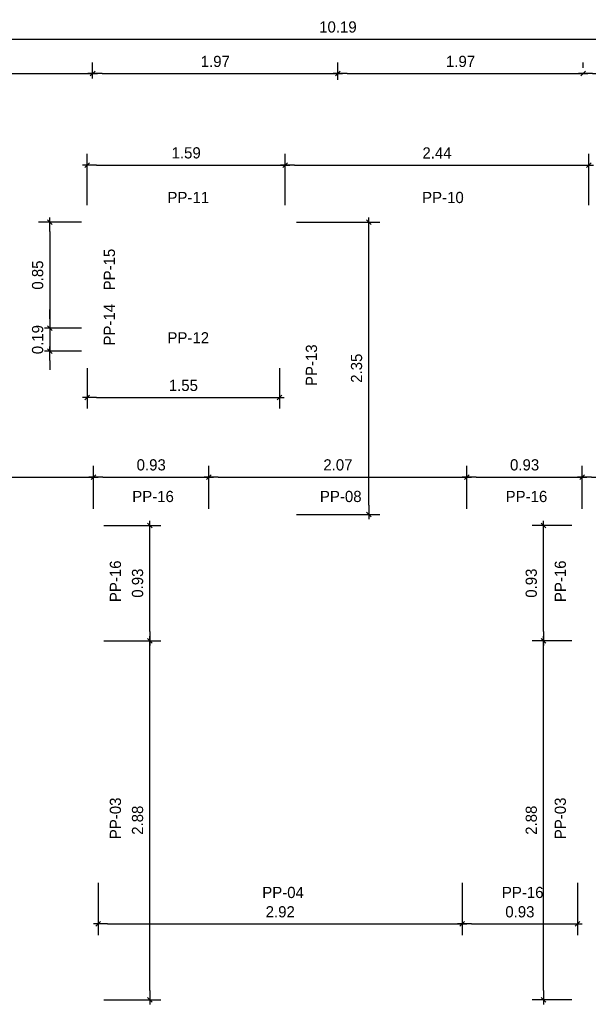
# Model space of a CAD drawing. Header units: millimetres. Extents: x 19443 to 19711, y 4351 to 4752.
# Tile 4 of 256: x 19446.62 to 19451.18, y 4515.85 to 4523.76. Entities that reach past the tile are written whole.
import ezdxf

# ---------------------------------------------------------------- set-up
doc = ezdxf.new("R2010")
doc.units = ezdxf.units.MM
doc.layers.add('0 @ 0.5', color=7, linetype='Continuous')
doc.layers.add('TEXTO @ 0.5', color=2, linetype='Continuous')
doc.styles.add('century gothic', font='GOTHIC.TTF')
doc.dimstyles.new('ANOTATIVE 100 SMCONSTRUCCIONES', dxfattribs={"dimscale": 0, "dimtxt": 0.18, "dimasz": 0.15, "dimexe": 0.18, "dimexo": 0.09, "dimgap": 0.1, "dimtad": 1, "dimzin": 0, "dimdsep": 46, "dimtxsty": 'century gothic', "dimblk1": 'FLECHA1', "dimblk2": 'FLECHA1', "dimsah": 1, "dimcen": 0.18, "dimdle": 0.075, "dimclrd": 1, "dimclre": 1, "dimclrt": 2, "dimaunit": 1, "dimadec": 0, "dimazin": 0, "dimtfac": 0.75, "dimtix": 1, "dimtmove": 2, "dimatfit": 3, "dimfxl": 0.09, "dimtvp": 1.5, "dimtfill": 1, "dimtolj": 1, "dimtzin": 0, "dimarcsym": 0})

# ---------------------------------------------------------------- blocks, each defined once
blk = doc.blocks.new('FLECHA1')
at = {"color": 1}
blk.add_line((-1, 0), (0.5, 0), dxfattribs=at)
at = {"color": 4}
blk.add_line((-0.25, -0.25), (0.25, 0.25), dxfattribs=at)
blk = doc.blocks.new('*D18')
at = {"color": 1, "lineweight": -2, "transparency": 16777216}
for p, q in [((19445.6411, 4523.285), (19445.6411, 4523.4145)), ((19447.2042, 4523.285), (19447.2042, 4523.4145)), ((19445.7161, 4523.3245), (19447.1292, 4523.3245))]:
    blk.add_line(p, q, dxfattribs=at)
at = {"layer": 'Defpoints', "color": 0, "transparency": 16777216}
for p in [(19447.2042, 4523.3245), (19445.6411, 4523.24), (19447.2042, 4523.24)]:
    blk.add_point(p, dxfattribs=at)
at = {"color": 1, "lineweight": -2, "transparency": 16777216, "xscale": 0.075, "yscale": 0.075, "zscale": 0.075, "rotation": 180}
blk.add_blockref('FLECHA1', (19445.6411, 4523.3245), dxfattribs=at)
at = {"color": 1, "lineweight": -2, "transparency": 16777216, "xscale": 0.075, "yscale": 0.075, "zscale": 0.075}
blk.add_blockref('FLECHA1', (19447.2042, 4523.3245), dxfattribs=at)
at = {"color": 2, "transparency": 16777216, "insert": (19446.4227, 4523.4218), "char_height": 0.09, "attachment_point": 5, "style": 'century gothic', "bg_fill": 3, "box_fill_scale": 1.1, "bg_fill_color": 256, "bg_fill_true_color": 13158600, "bg_fill_transparency": 0}
blk.add_mtext('\\A1;1.56', dxfattribs=at)
blk = doc.blocks.new('*D19')
at = {"color": 1, "lineweight": -2, "transparency": 16777216}
for p, q in [((19447.2042, 4523.285), (19447.2042, 4523.4145)), ((19449.173, 4523.2747), (19449.173, 4523.4145)), ((19447.2792, 4523.3245), (19449.098, 4523.3245))]:
    blk.add_line(p, q, dxfattribs=at)
at = {"layer": 'Defpoints', "color": 0, "transparency": 16777216}
for p in [(19449.173, 4523.3245), (19447.2042, 4523.24), (19449.173, 4523.2297)]:
    blk.add_point(p, dxfattribs=at)
at = {"color": 1, "lineweight": -2, "transparency": 16777216, "xscale": 0.075, "yscale": 0.075, "zscale": 0.075, "rotation": 180}
blk.add_blockref('FLECHA1', (19447.2042, 4523.3245), dxfattribs=at)
at = {"color": 1, "lineweight": -2, "transparency": 16777216, "xscale": 0.075, "yscale": 0.075, "zscale": 0.075}
blk.add_blockref('FLECHA1', (19449.173, 4523.3245), dxfattribs=at)
at = {"color": 2, "transparency": 16777216, "insert": (19448.1886, 4523.4218), "char_height": 0.09, "attachment_point": 5, "style": 'century gothic', "bg_fill": 3, "box_fill_scale": 1.1, "bg_fill_color": 256, "bg_fill_true_color": 13158600, "bg_fill_transparency": 0}
blk.add_mtext('\\A1;1.97', dxfattribs=at)
blk = doc.blocks.new('*D20')
at = {"color": 1, "lineweight": -2, "transparency": 16777216}
for p, q in [((19449.173, 4523.2747), (19449.173, 4523.4145)), ((19451.1417, 4523.3695), (19451.1417, 4523.4145)), ((19449.248, 4523.3245), (19451.0667, 4523.3245))]:
    blk.add_line(p, q, dxfattribs=at)
at = {"layer": 'Defpoints', "color": 0, "transparency": 16777216}
for p in [(19451.1417, 4523.3245), (19451.1417, 4523.3245), (19449.173, 4523.2297)]:
    blk.add_point(p, dxfattribs=at)
at = {"color": 1, "lineweight": -2, "transparency": 16777216, "xscale": 0.075, "yscale": 0.075, "zscale": 0.075, "rotation": 180}
blk.add_blockref('FLECHA1', (19449.173, 4523.3245), dxfattribs=at)
at = {"color": 1, "lineweight": -2, "transparency": 16777216, "xscale": 0.075, "yscale": 0.075, "zscale": 0.075}
blk.add_blockref('FLECHA1', (19451.1417, 4523.3245), dxfattribs=at)
at = {"color": 2, "transparency": 16777216, "insert": (19450.1573, 4523.4218), "char_height": 0.09, "attachment_point": 5, "style": 'century gothic', "bg_fill": 3, "box_fill_scale": 1.1, "bg_fill_color": 256, "bg_fill_true_color": 13158600, "bg_fill_transparency": 0}
blk.add_mtext('\\A1;1.97', dxfattribs=at)
blk = doc.blocks.new('*D21')
at = {"color": 1, "lineweight": -2, "transparency": 16777216}
for p, q in [((19451.1417, 4523.3695), (19451.1417, 4523.4145)), ((19452.7048, 4523.2572), (19452.7048, 4523.4145)), ((19451.2167, 4523.3245), (19452.6298, 4523.3245))]:
    blk.add_line(p, q, dxfattribs=at)
at = {"layer": 'Defpoints', "color": 0, "transparency": 16777216}
for p in [(19451.1417, 4523.3245), (19452.7048, 4523.3245), (19452.7048, 4523.2122)]:
    blk.add_point(p, dxfattribs=at)
at = {"color": 1, "lineweight": -2, "transparency": 16777216, "xscale": 0.075, "yscale": 0.075, "zscale": 0.075, "rotation": 180}
blk.add_blockref('FLECHA1', (19451.1417, 4523.3245), dxfattribs=at)
at = {"color": 1, "lineweight": -2, "transparency": 16777216, "xscale": 0.075, "yscale": 0.075, "zscale": 0.075}
blk.add_blockref('FLECHA1', (19452.7048, 4523.3245), dxfattribs=at)
at = {"color": 2, "transparency": 16777216, "insert": (19451.9233, 4523.4218), "char_height": 0.09, "attachment_point": 5, "style": 'century gothic', "bg_fill": 3, "box_fill_scale": 1.1, "bg_fill_color": 256, "bg_fill_true_color": 13158600, "bg_fill_transparency": 0}
blk.add_mtext('\\A1;1.56', dxfattribs=at)
blk = doc.blocks.new('*D23')
at = {"color": 1, "lineweight": -2, "transparency": 16777216}
for p, q in [((19444.078, 4523.285), (19444.078, 4523.6913)), ((19454.2679, 4523.2247), (19454.2679, 4523.6913)), ((19444.153, 4523.6013), (19454.1929, 4523.6013))]:
    blk.add_line(p, q, dxfattribs=at)
at = {"layer": 'Defpoints', "color": 0, "transparency": 16777216}
for p in [(19454.2679, 4523.6013), (19444.078, 4523.24), (19454.2679, 4523.1797)]:
    blk.add_point(p, dxfattribs=at)
at = {"color": 1, "lineweight": -2, "transparency": 16777216, "xscale": 0.075, "yscale": 0.075, "zscale": 0.075, "rotation": 180}
blk.add_blockref('FLECHA1', (19444.078, 4523.6013), dxfattribs=at)
at = {"color": 1, "lineweight": -2, "transparency": 16777216, "xscale": 0.075, "yscale": 0.075, "zscale": 0.075}
blk.add_blockref('FLECHA1', (19454.2679, 4523.6013), dxfattribs=at)
at = {"color": 2, "transparency": 16777216, "insert": (19449.173, 4523.6985), "char_height": 0.09, "attachment_point": 5, "style": 'century gothic', "bg_fill": 3, "box_fill_scale": 1.1, "bg_fill_color": 256, "bg_fill_true_color": 13158600, "bg_fill_transparency": 0}
blk.add_mtext('\\A1;10.19', dxfattribs=at)
blk = doc.blocks.new('*D51')
at = {"color": 1, "lineweight": -2, "transparency": 16777216}
for p, q in [((19447.2492, 4516.8225), (19447.2492, 4516.401)), ((19450.1707, 4516.8225), (19450.1707, 4516.401)), ((19447.3242, 4516.491), (19450.0957, 4516.491))]:
    blk.add_line(p, q, dxfattribs=at)
at = {"layer": 'Defpoints', "color": 0, "transparency": 16777216}
for p in [(19447.2492, 4516.8675), (19450.1707, 4516.8675), (19450.1707, 4516.491)]:
    blk.add_point(p, dxfattribs=at)
at = {"color": 1, "lineweight": -2, "transparency": 16777216, "xscale": 0.075, "yscale": 0.075, "zscale": 0.075, "rotation": 180}
blk.add_blockref('FLECHA1', (19447.2492, 4516.491), dxfattribs=at)
at = {"color": 1, "lineweight": -2, "transparency": 16777216, "xscale": 0.075, "yscale": 0.075, "zscale": 0.075}
blk.add_blockref('FLECHA1', (19450.1707, 4516.491), dxfattribs=at)
at = {"color": 2, "transparency": 16777216, "insert": (19448.71, 4516.5883), "char_height": 0.09, "attachment_point": 5, "style": 'century gothic', "bg_fill": 3, "box_fill_scale": 1.1, "bg_fill_color": 256, "bg_fill_true_color": 13158600, "bg_fill_transparency": 0}
blk.add_mtext('\\A1;2.92', dxfattribs=at)
blk = doc.blocks.new('*D52')
at = {"color": 1, "lineweight": -2, "transparency": 16777216}
for p, q in [((19447.2942, 4518.7665), (19447.7521, 4518.7665)), ((19447.6621, 4515.9575), (19447.6621, 4518.6915)), ((19447.2942, 4515.8825), (19447.7521, 4515.8825))]:
    blk.add_line(p, q, dxfattribs=at)
at = {"layer": 'Defpoints', "color": 0, "transparency": 16777216}
for p in [(19447.2492, 4518.7665), (19447.6621, 4518.7665), (19447.2492, 4515.8825)]:
    blk.add_point(p, dxfattribs=at)
at = {"color": 1, "lineweight": -2, "transparency": 16777216, "xscale": 0.075, "yscale": 0.075, "zscale": 0.075}
for p, rotation in [((19447.6621, 4518.7665), 90), ((19447.6621, 4515.8825), 270)]:
    blk.add_blockref('FLECHA1', p, dxfattribs=dict(at, rotation=rotation))
at = {"color": 2, "transparency": 16777216, "insert": (19447.5649, 4517.3245), "char_height": 0.09, "attachment_point": 5, "rotation": 90, "style": 'century gothic', "bg_fill": 3, "box_fill_scale": 1.1, "bg_fill_color": 256, "bg_fill_true_color": 13158600, "bg_fill_transparency": 0}
blk.add_mtext('\\A1;2.88', dxfattribs=at)
blk = doc.blocks.new('*D53')
at = {"color": 1, "lineweight": -2, "transparency": 16777216}
for p, q in [((19451.0517, 4518.7665), (19450.7328, 4518.7665)), ((19450.8228, 4515.9575), (19450.8228, 4518.6915)), ((19451.0517, 4515.8825), (19450.7328, 4515.8825))]:
    blk.add_line(p, q, dxfattribs=at)
at = {"layer": 'Defpoints', "color": 0, "transparency": 16777216}
for p in [(19450.8228, 4518.7665), (19451.0967, 4518.7665), (19451.0967, 4515.8825)]:
    blk.add_point(p, dxfattribs=at)
at = {"color": 1, "lineweight": -2, "transparency": 16777216, "xscale": 0.075, "yscale": 0.075, "zscale": 0.075}
for p, rotation in [((19450.8228, 4518.7665), 90), ((19450.8228, 4515.8825), 270)]:
    blk.add_blockref('FLECHA1', p, dxfattribs=dict(at, rotation=rotation))
at = {"color": 2, "transparency": 16777216, "insert": (19450.7255, 4517.3245), "char_height": 0.09, "attachment_point": 5, "rotation": 90, "style": 'century gothic', "bg_fill": 3, "box_fill_scale": 1.1, "bg_fill_color": 256, "bg_fill_true_color": 13158600, "bg_fill_transparency": 0}
blk.add_mtext('\\A1;2.88', dxfattribs=at)
blk = doc.blocks.new('*D54')
at = {"color": 1, "lineweight": -2, "transparency": 16777216}
for p, q in [((19444.033, 4519.8275), (19444.033, 4520.1724)), ((19447.2112, 4519.8275), (19447.2112, 4520.1724)), ((19444.108, 4520.0824), (19447.1362, 4520.0824))]:
    blk.add_line(p, q, dxfattribs=at)
at = {"layer": 'Defpoints', "color": 0, "transparency": 16777216}
for p in [(19447.2112, 4520.0824), (19444.033, 4519.7825), (19447.2112, 4519.7825)]:
    blk.add_point(p, dxfattribs=at)
at = {"color": 1, "lineweight": -2, "transparency": 16777216, "xscale": 0.075, "yscale": 0.075, "zscale": 0.075, "rotation": 180}
blk.add_blockref('FLECHA1', (19444.033, 4520.0824), dxfattribs=at)
at = {"color": 1, "lineweight": -2, "transparency": 16777216, "xscale": 0.075, "yscale": 0.075, "zscale": 0.075}
blk.add_blockref('FLECHA1', (19447.2112, 4520.0824), dxfattribs=at)
at = {"color": 2, "transparency": 16777216, "insert": (19445.6221, 4520.1797), "char_height": 0.09, "attachment_point": 5, "style": 'century gothic', "bg_fill": 3, "box_fill_scale": 1.1, "bg_fill_color": 256, "bg_fill_true_color": 13158600, "bg_fill_transparency": 0}
blk.add_mtext('\\A1;3.18', dxfattribs=at)
blk = doc.blocks.new('*D55')
at = {"color": 1, "lineweight": -2, "transparency": 16777216}
for p, q in [((19451.1347, 4519.8275), (19451.1347, 4520.1724)), ((19454.3129, 4519.8275), (19454.3129, 4520.1724)), ((19451.2097, 4520.0824), (19454.2379, 4520.0824))]:
    blk.add_line(p, q, dxfattribs=at)
at = {"layer": 'Defpoints', "color": 0, "transparency": 16777216}
for p in [(19454.3129, 4520.0824), (19451.1347, 4519.7825), (19454.3129, 4519.7825)]:
    blk.add_point(p, dxfattribs=at)
at = {"color": 1, "lineweight": -2, "transparency": 16777216, "xscale": 0.075, "yscale": 0.075, "zscale": 0.075, "rotation": 180}
blk.add_blockref('FLECHA1', (19451.1347, 4520.0824), dxfattribs=at)
at = {"color": 1, "lineweight": -2, "transparency": 16777216, "xscale": 0.075, "yscale": 0.075, "zscale": 0.075}
blk.add_blockref('FLECHA1', (19454.3129, 4520.0824), dxfattribs=at)
at = {"color": 2, "transparency": 16777216, "insert": (19452.7238, 4520.1797), "char_height": 0.09, "attachment_point": 5, "style": 'century gothic', "bg_fill": 3, "box_fill_scale": 1.1, "bg_fill_color": 256, "bg_fill_true_color": 13158600, "bg_fill_transparency": 0}
blk.add_mtext('\\A1;3.18', dxfattribs=at)
blk = doc.blocks.new('*D58')
at = {"color": 1, "lineweight": -2, "transparency": 16777216}
for p, q in [((19447.1592, 4522.2659), (19447.1592, 4522.6798)), ((19448.7502, 4522.2659), (19448.7502, 4522.6798)), ((19447.2342, 4522.5898), (19448.6752, 4522.5898))]:
    blk.add_line(p, q, dxfattribs=at)
at = {"layer": 'Defpoints', "color": 0, "transparency": 16777216}
for p in [(19448.7502, 4522.5898), (19447.1592, 4522.2209), (19448.7502, 4522.2209)]:
    blk.add_point(p, dxfattribs=at)
at = {"color": 1, "lineweight": -2, "transparency": 16777216, "xscale": 0.075, "yscale": 0.075, "zscale": 0.075, "rotation": 180}
blk.add_blockref('FLECHA1', (19447.1592, 4522.5898), dxfattribs=at)
at = {"color": 1, "lineweight": -2, "transparency": 16777216, "xscale": 0.075, "yscale": 0.075, "zscale": 0.075}
blk.add_blockref('FLECHA1', (19448.7502, 4522.5898), dxfattribs=at)
at = {"color": 2, "transparency": 16777216, "insert": (19447.9547, 4522.687), "char_height": 0.09, "attachment_point": 5, "style": 'century gothic', "bg_fill": 3, "box_fill_scale": 1.1, "bg_fill_color": 256, "bg_fill_true_color": 13158600, "bg_fill_transparency": 0}
blk.add_mtext('\\A1;1.59', dxfattribs=at)
blk = doc.blocks.new('*D59')
at = {"color": 1, "lineweight": -2, "transparency": 16777216}
for p, q in [((19448.7502, 4522.2659), (19448.7502, 4522.6798)), ((19451.1867, 4522.2659), (19451.1867, 4522.6798)), ((19448.8252, 4522.5898), (19451.1117, 4522.5898))]:
    blk.add_line(p, q, dxfattribs=at)
at = {"layer": 'Defpoints', "color": 0, "transparency": 16777216}
for p in [(19451.1867, 4522.5898), (19448.7502, 4522.2209), (19451.1867, 4522.2209)]:
    blk.add_point(p, dxfattribs=at)
at = {"color": 1, "lineweight": -2, "transparency": 16777216, "xscale": 0.075, "yscale": 0.075, "zscale": 0.075, "rotation": 180}
blk.add_blockref('FLECHA1', (19448.7502, 4522.5898), dxfattribs=at)
at = {"color": 1, "lineweight": -2, "transparency": 16777216, "xscale": 0.075, "yscale": 0.075, "zscale": 0.075}
blk.add_blockref('FLECHA1', (19451.1867, 4522.5898), dxfattribs=at)
at = {"color": 2, "transparency": 16777216, "insert": (19449.9685, 4522.6868), "char_height": 0.09, "attachment_point": 5, "style": 'century gothic', "bg_fill": 3, "box_fill_scale": 1.1, "bg_fill_color": 256, "bg_fill_true_color": 13158600, "bg_fill_transparency": 0}
blk.add_mtext('\\A1;2.44', dxfattribs=at)
blk = doc.blocks.new('*D60')
at = {"color": 1, "lineweight": -2, "transparency": 16777216}
for p, q in [((19448.1372, 4519.8275), (19448.1372, 4520.1724)), ((19450.2087, 4519.8275), (19450.2087, 4520.1724)), ((19448.2122, 4520.0824), (19450.1337, 4520.0824))]:
    blk.add_line(p, q, dxfattribs=at)
at = {"layer": 'Defpoints', "color": 0, "transparency": 16777216}
for p in [(19450.2087, 4520.0824), (19448.1372, 4519.7825), (19450.2087, 4519.7825)]:
    blk.add_point(p, dxfattribs=at)
at = {"color": 1, "lineweight": -2, "transparency": 16777216, "xscale": 0.075, "yscale": 0.075, "zscale": 0.075, "rotation": 180}
blk.add_blockref('FLECHA1', (19448.1372, 4520.0824), dxfattribs=at)
at = {"color": 1, "lineweight": -2, "transparency": 16777216, "xscale": 0.075, "yscale": 0.075, "zscale": 0.075}
blk.add_blockref('FLECHA1', (19450.2087, 4520.0824), dxfattribs=at)
at = {"color": 2, "transparency": 16777216, "insert": (19449.173, 4520.1797), "char_height": 0.09, "attachment_point": 5, "style": 'century gothic', "bg_fill": 3, "box_fill_scale": 1.1, "bg_fill_color": 256, "bg_fill_true_color": 13158600, "bg_fill_transparency": 0}
blk.add_mtext('\\A1;2.07', dxfattribs=at)
blk = doc.blocks.new('*D61')
at = {"color": 1, "lineweight": -2, "transparency": 16777216}
for p, q in [((19447.2112, 4519.8275), (19447.2112, 4520.1724)), ((19448.1372, 4519.8275), (19448.1372, 4520.1724)), ((19447.2862, 4520.0824), (19448.0622, 4520.0824))]:
    blk.add_line(p, q, dxfattribs=at)
at = {"layer": 'Defpoints', "color": 0, "transparency": 16777216}
for p in [(19448.1372, 4520.0824), (19447.2112, 4519.7825), (19448.1372, 4519.7825)]:
    blk.add_point(p, dxfattribs=at)
at = {"color": 1, "lineweight": -2, "transparency": 16777216, "xscale": 0.075, "yscale": 0.075, "zscale": 0.075, "rotation": 180}
blk.add_blockref('FLECHA1', (19447.2112, 4520.0824), dxfattribs=at)
at = {"color": 1, "lineweight": -2, "transparency": 16777216, "xscale": 0.075, "yscale": 0.075, "zscale": 0.075}
blk.add_blockref('FLECHA1', (19448.1372, 4520.0824), dxfattribs=at)
at = {"color": 2, "transparency": 16777216, "insert": (19447.6742, 4520.1797), "char_height": 0.09, "attachment_point": 5, "style": 'century gothic', "bg_fill": 3, "box_fill_scale": 1.1, "bg_fill_color": 256, "bg_fill_true_color": 13158600, "bg_fill_transparency": 0}
blk.add_mtext('\\A1;0.93', dxfattribs=at)
blk = doc.blocks.new('*D62')
at = {"color": 1, "lineweight": -2, "transparency": 16777216}
for p, q in [((19450.2087, 4519.8275), (19450.2087, 4520.1724)), ((19451.1347, 4519.8275), (19451.1347, 4520.1724)), ((19450.2837, 4520.0824), (19451.0597, 4520.0824))]:
    blk.add_line(p, q, dxfattribs=at)
at = {"layer": 'Defpoints', "color": 0, "transparency": 16777216}
for p in [(19451.1347, 4520.0824), (19450.2087, 4519.7825), (19451.1347, 4519.7825)]:
    blk.add_point(p, dxfattribs=at)
at = {"color": 1, "lineweight": -2, "transparency": 16777216, "xscale": 0.075, "yscale": 0.075, "zscale": 0.075, "rotation": 180}
blk.add_blockref('FLECHA1', (19450.2087, 4520.0824), dxfattribs=at)
at = {"color": 1, "lineweight": -2, "transparency": 16777216, "xscale": 0.075, "yscale": 0.075, "zscale": 0.075}
blk.add_blockref('FLECHA1', (19451.1347, 4520.0824), dxfattribs=at)
at = {"color": 2, "transparency": 16777216, "insert": (19450.6717, 4520.1797), "char_height": 0.09, "attachment_point": 5, "style": 'century gothic', "bg_fill": 3, "box_fill_scale": 1.1, "bg_fill_color": 256, "bg_fill_true_color": 13158600, "bg_fill_transparency": 0}
blk.add_mtext('\\A1;0.93', dxfattribs=at)
blk = doc.blocks.new('*D63')
at = {"color": 1, "lineweight": -2, "transparency": 16777216}
for p, q in [((19447.2942, 4519.6925), (19447.7521, 4519.6925)), ((19447.6621, 4518.8415), (19447.6621, 4519.6175)), ((19447.2942, 4518.7665), (19447.7521, 4518.7665))]:
    blk.add_line(p, q, dxfattribs=at)
at = {"layer": 'Defpoints', "color": 0, "transparency": 16777216}
for p in [(19447.2492, 4519.6925), (19447.6621, 4519.6925), (19447.2492, 4518.7665)]:
    blk.add_point(p, dxfattribs=at)
at = {"color": 1, "lineweight": -2, "transparency": 16777216, "xscale": 0.075, "yscale": 0.075, "zscale": 0.075}
for p, rotation in [((19447.6621, 4519.6925), 90), ((19447.6621, 4518.7665), 270)]:
    blk.add_blockref('FLECHA1', p, dxfattribs=dict(at, rotation=rotation))
at = {"color": 2, "transparency": 16777216, "insert": (19447.5649, 4519.2295), "char_height": 0.09, "attachment_point": 5, "rotation": 90, "style": 'century gothic', "bg_fill": 3, "box_fill_scale": 1.1, "bg_fill_color": 256, "bg_fill_true_color": 13158600, "bg_fill_transparency": 0}
blk.add_mtext('\\A1;0.93', dxfattribs=at)
blk = doc.blocks.new('*D64')
at = {"color": 1, "lineweight": -2, "transparency": 16777216}
for p, q in [((19451.0517, 4519.6925), (19450.7328, 4519.6925)), ((19450.8228, 4518.8415), (19450.8228, 4519.6175)), ((19451.0517, 4518.7665), (19450.7328, 4518.7665))]:
    blk.add_line(p, q, dxfattribs=at)
at = {"layer": 'Defpoints', "color": 0, "transparency": 16777216}
for p in [(19450.8228, 4519.6925), (19451.0967, 4519.6925), (19451.0967, 4518.7665)]:
    blk.add_point(p, dxfattribs=at)
at = {"color": 1, "lineweight": -2, "transparency": 16777216, "xscale": 0.075, "yscale": 0.075, "zscale": 0.075}
for p, rotation in [((19450.8228, 4519.6925), 90), ((19450.8228, 4518.7665), 270)]:
    blk.add_blockref('FLECHA1', p, dxfattribs=dict(at, rotation=rotation))
at = {"color": 2, "transparency": 16777216, "insert": (19450.7255, 4519.2295), "char_height": 0.09, "attachment_point": 5, "rotation": 90, "style": 'century gothic', "bg_fill": 3, "box_fill_scale": 1.1, "bg_fill_color": 256, "bg_fill_true_color": 13158600, "bg_fill_transparency": 0}
blk.add_mtext('\\A1;0.93', dxfattribs=at)
blk = doc.blocks.new('*D65')
at = {"color": 1, "lineweight": -2, "transparency": 16777216}
for p, q in [((19450.1707, 4516.8225), (19450.1707, 4516.401)), ((19451.0967, 4516.8225), (19451.0967, 4516.401)), ((19450.2457, 4516.491), (19451.0217, 4516.491))]:
    blk.add_line(p, q, dxfattribs=at)
at = {"layer": 'Defpoints', "color": 0, "transparency": 16777216}
for p in [(19450.1707, 4516.8675), (19451.0967, 4516.8675), (19451.0967, 4516.491)]:
    blk.add_point(p, dxfattribs=at)
at = {"color": 1, "lineweight": -2, "transparency": 16777216, "xscale": 0.075, "yscale": 0.075, "zscale": 0.075, "rotation": 180}
blk.add_blockref('FLECHA1', (19450.1707, 4516.491), dxfattribs=at)
at = {"color": 1, "lineweight": -2, "transparency": 16777216, "xscale": 0.075, "yscale": 0.075, "zscale": 0.075}
blk.add_blockref('FLECHA1', (19451.0967, 4516.491), dxfattribs=at)
at = {"color": 2, "transparency": 16777216, "insert": (19450.6337, 4516.5883), "char_height": 0.09, "attachment_point": 5, "style": 'century gothic', "bg_fill": 3, "box_fill_scale": 1.1, "bg_fill_color": 256, "bg_fill_true_color": 13158600, "bg_fill_transparency": 0}
blk.add_mtext('\\A1;0.93', dxfattribs=at)
blk = doc.blocks.new('*D66')
at = {"color": 1, "lineweight": -2, "transparency": 16777216}
for p, q in [((19447.1142, 4522.1309), (19446.7699, 4522.1309)), ((19446.8599, 4522.0559), (19446.8599, 4521.3549)), ((19447.1142, 4521.2799), (19446.7699, 4521.2799))]:
    blk.add_line(p, q, dxfattribs=at)
at = {"layer": 'Defpoints', "color": 0, "transparency": 16777216}
for p in [(19447.1592, 4522.1309), (19446.8599, 4521.2799), (19447.1592, 4521.2799)]:
    blk.add_point(p, dxfattribs=at)
at = {"color": 1, "lineweight": -2, "transparency": 16777216, "xscale": 0.075, "yscale": 0.075, "zscale": 0.075}
for p, rotation in [((19446.8599, 4522.1309), 90), ((19446.8599, 4521.2799), 270)]:
    blk.add_blockref('FLECHA1', p, dxfattribs=dict(at, rotation=rotation))
at = {"color": 2, "transparency": 16777216, "insert": (19446.7627, 4521.7054), "char_height": 0.09, "attachment_point": 5, "rotation": 90, "style": 'century gothic', "bg_fill": 3, "box_fill_scale": 1.1, "bg_fill_color": 256, "bg_fill_true_color": 13158600, "bg_fill_transparency": 0}
blk.add_mtext('\\A1;0.85', dxfattribs=at)
blk = doc.blocks.new('*D67')
at = {"color": 1, "lineweight": -2, "transparency": 16777216}
for p, q in [((19446.8599, 4521.3549), (19446.8599, 4521.4299)), ((19447.1142, 4521.2799), (19446.7699, 4521.2799)), ((19446.8599, 4521.2799), (19446.8599, 4521.0934)), ((19447.1142, 4521.0934), (19446.7699, 4521.0934)), ((19446.8599, 4521.0184), (19446.8599, 4520.9434))]:
    blk.add_line(p, q, dxfattribs=at)
at = {"layer": 'Defpoints', "color": 0, "transparency": 16777216}
for p in [(19447.1592, 4521.2799), (19446.8599, 4521.0934), (19447.1592, 4521.0934)]:
    blk.add_point(p, dxfattribs=at)
at = {"color": 1, "lineweight": -2, "transparency": 16777216, "xscale": 0.075, "yscale": 0.075, "zscale": 0.075}
for p, rotation in [((19446.8599, 4521.2799), 270), ((19446.8599, 4521.0934), 90)]:
    blk.add_blockref('FLECHA1', p, dxfattribs=dict(at, rotation=rotation))
at = {"color": 2, "transparency": 16777216, "insert": (19446.7627, 4521.1867), "char_height": 0.09, "attachment_point": 5, "rotation": 90, "style": 'century gothic', "bg_fill": 3, "box_fill_scale": 1.1, "bg_fill_color": 256, "bg_fill_true_color": 13158600, "bg_fill_transparency": 0}
blk.add_mtext('\\A1;0.19', dxfattribs=at)
blk = doc.blocks.new('*D68')
at = {"color": 1, "lineweight": -2, "transparency": 16777216}
for p, q in [((19447.1592, 4520.9584), (19447.1592, 4520.6323)), ((19448.7052, 4520.9584), (19448.7052, 4520.6323)), ((19447.2342, 4520.7223), (19448.6302, 4520.7223))]:
    blk.add_line(p, q, dxfattribs=at)
at = {"layer": 'Defpoints', "color": 0, "transparency": 16777216}
for p in [(19447.1592, 4521.0034), (19448.7052, 4521.0034), (19448.7052, 4520.7223)]:
    blk.add_point(p, dxfattribs=at)
at = {"color": 1, "lineweight": -2, "transparency": 16777216, "xscale": 0.075, "yscale": 0.075, "zscale": 0.075, "rotation": 180}
blk.add_blockref('FLECHA1', (19447.1592, 4520.7223), dxfattribs=at)
at = {"color": 1, "lineweight": -2, "transparency": 16777216, "xscale": 0.075, "yscale": 0.075, "zscale": 0.075}
blk.add_blockref('FLECHA1', (19448.7052, 4520.7223), dxfattribs=at)
at = {"color": 2, "transparency": 16777216, "insert": (19447.9322, 4520.8184), "char_height": 0.09, "attachment_point": 5, "style": 'century gothic', "bg_fill": 3, "box_fill_scale": 1.1, "bg_fill_color": 256, "bg_fill_true_color": 13158600, "bg_fill_transparency": 0}
blk.add_mtext('\\A1;1.55', dxfattribs=at)
blk = doc.blocks.new('*D69')
at = {"color": 1, "lineweight": -2, "transparency": 16777216}
for p, q in [((19448.8402, 4522.1309), (19449.5104, 4522.1309)), ((19449.4204, 4519.8575), (19449.4204, 4522.0559)), ((19448.8402, 4519.7825), (19449.5104, 4519.7825))]:
    blk.add_line(p, q, dxfattribs=at)
at = {"layer": 'Defpoints', "color": 0, "transparency": 16777216}
for p in [(19448.7952, 4522.1309), (19449.4204, 4522.1309), (19448.7952, 4519.7825)]:
    blk.add_point(p, dxfattribs=at)
at = {"color": 1, "lineweight": -2, "transparency": 16777216, "xscale": 0.075, "yscale": 0.075, "zscale": 0.075}
for p, rotation in [((19449.4204, 4522.1309), 90), ((19449.4204, 4519.7825), 270)]:
    blk.add_blockref('FLECHA1', p, dxfattribs=dict(at, rotation=rotation))
at = {"color": 2, "transparency": 16777216, "insert": (19449.3231, 4520.9567), "char_height": 0.09, "attachment_point": 5, "rotation": 90, "style": 'century gothic', "bg_fill": 3, "box_fill_scale": 1.1, "bg_fill_color": 256, "bg_fill_true_color": 13158600, "bg_fill_transparency": 0}
blk.add_mtext('\\A1;2.35', dxfattribs=at)

msp = doc.modelspace()

# ---------------------------------------------------------------- texts
at = {"layer": 'TEXTO @ 0.5', "color": 2, "char_height": 0.09, "width": 0.238534, "attachment_point": 1, "rotation": 90, "style": 'century gothic'}
for s, insert in [('PP-15', (19447.2932, 4521.5823)), ('PP-14', (19447.2932, 4521.1391))]:
    msp.add_mtext(s, dxfattribs=dict(at, insert=insert))
at = {"layer": 'TEXTO @ 0.5', "color": 2, "char_height": 0.09, "width": 0.238534, "attachment_point": 1, "style": 'century gothic'}
for s, insert in [('PP-12', (19447.8043, 4521.2465)), ('PP-08 ', (19449.0284, 4519.9713))]:
    msp.add_mtext(s, dxfattribs=dict(at, insert=insert))

# ---------------------------------------------------------------- dimensions: what is measured, and where the dimension line sits
at = {"layer": '0 @ 0.5'}
for base, p1, p2, picture, middle in [((19447.2042, 4523.3245), (19445.6411, 4523.24), (19447.2042, 4523.24), '*D18', (19446.4227, 4523.4218)), ((19448.7502, 4522.5898), (19447.1592, 4522.2209), (19448.7502, 4522.2209), '*D58', (19447.9547, 4522.687)), ((19447.2112, 4520.0824), (19444.033, 4519.7825), (19447.2112, 4519.7825), '*D54', (19445.6221, 4520.1797)), ((19454.3129, 4520.0824), (19451.1347, 4519.7825), (19454.3129, 4519.7825), '*D55', (19452.7238, 4520.1797)), ((19450.1707, 4516.491), (19447.2492, 4516.8675), (19450.1707, 4516.8675), '*D51', (19448.71, 4516.5883))]:
    dim = msp.add_linear_dim(base=base, p1=p1, p2=p2, dimstyle='ANOTATIVE 100 SMCONSTRUCCIONES', override={"dimscale": 0.5, "dimtix": 1, "dimtofl": 1, "dimtmove": 2, "dimatfit": 3}, dxfattribs=at)
    dim.commit()
    dim.dimension.update_dxf_attribs({"geometry": picture, "text_midpoint": middle})
for base, p1, p2, picture, middle in [((19446.8599, 4521.2799), (19447.1592, 4522.1309), (19447.1592, 4521.2799), '*D66', (19446.7627, 4521.7054)), ((19450.8228, 4518.7665), (19451.0967, 4515.8825), (19451.0967, 4518.7665), '*D53', (19450.7255, 4517.3245))]:
    dim = msp.add_linear_dim(base=base, p1=p1, p2=p2, angle=90, dimstyle='ANOTATIVE 100 SMCONSTRUCCIONES', override={"dimscale": 0.5, "dimtix": 1, "dimtofl": 1, "dimtmove": 2, "dimatfit": 3}, dxfattribs=at)
    dim.commit()
    dim.dimension.update_dxf_attribs({"geometry": picture, "text_midpoint": middle})

# ---------------------------------------------------------------- next in the draw order: texts
at = {"layer": 'TEXTO @ 0.5', "color": 2, "char_height": 0.09, "width": 0.238534, "attachment_point": 1, "style": 'century gothic'}
for s, insert in [('PP-11 ', (19447.8043, 4522.374)), ('PP-04', (19448.5653, 4516.7893))]:
    msp.add_mtext(s, dxfattribs=dict(at, insert=insert))
at = {"layer": 'TEXTO @ 0.5', "color": 2, "insert": (19451.0043, 4517.1724), "char_height": 0.09, "width": 0.238534, "attachment_point": 7, "rotation": 90, "style": 'century gothic'}
msp.add_mtext('PP-03', dxfattribs=at)

# ---------------------------------------------------------------- next in the draw order: dimensions: what is measured, and where the dimension line sits
at = {"layer": '0 @ 0.5'}
for base, p1, p2, picture, middle in [((19449.173, 4523.3245), (19447.2042, 4523.24), (19449.173, 4523.2297), '*D19', (19448.1886, 4523.4218)), ((19451.1867, 4522.5898), (19448.7502, 4522.2209), (19451.1867, 4522.2209), '*D59', (19449.9685, 4522.6868)), ((19450.2087, 4520.0824), (19448.1372, 4519.7825), (19450.2087, 4519.7825), '*D60', (19449.173, 4520.1797)), ((19451.0967, 4516.491), (19450.1707, 4516.8675), (19451.0967, 4516.8675), '*D65', (19450.6337, 4516.5883))]:
    dim = msp.add_linear_dim(base=base, p1=p1, p2=p2, dimstyle='ANOTATIVE 100 SMCONSTRUCCIONES', override={"dimscale": 0.5, "dimtix": 1, "dimtofl": 1, "dimtmove": 2, "dimatfit": 3}, dxfattribs=at)
    dim.commit()
    dim.dimension.update_dxf_attribs({"geometry": picture, "text_midpoint": middle})
for base, p1, p2, picture, middle in [((19446.8599, 4521.0934), (19447.1592, 4521.2799), (19447.1592, 4521.0934), '*D67', (19446.7627, 4521.1867)), ((19450.8228, 4519.6925), (19451.0967, 4518.7665), (19451.0967, 4519.6925), '*D64', (19450.7255, 4519.2295)), ((19447.6621, 4518.7665), (19447.2492, 4515.8825), (19447.2492, 4518.7665), '*D52', (19447.5649, 4517.3245))]:
    dim = msp.add_linear_dim(base=base, p1=p1, p2=p2, angle=90, dimstyle='ANOTATIVE 100 SMCONSTRUCCIONES', override={"dimscale": 0.5, "dimtix": 1, "dimtofl": 1, "dimtmove": 2, "dimatfit": 3}, dxfattribs=at)
    dim.commit()
    dim.dimension.update_dxf_attribs({"geometry": picture, "text_midpoint": middle})

# ---------------------------------------------------------------- next in the draw order: texts
at = {"layer": 'TEXTO @ 0.5', "color": 2, "char_height": 0.09, "width": 0.238534, "attachment_point": 1, "style": 'century gothic'}
for s, insert in [('PP-10 ', (19449.8487, 4522.374)), ('PP-16', (19450.489, 4516.7893))]:
    msp.add_mtext(s, dxfattribs=dict(at, insert=insert))
at = {"layer": 'TEXTO @ 0.5', "color": 2, "char_height": 0.09, "width": 0.238534, "rotation": 90, "style": 'century gothic'}
for s, insert, attachment_point in [('PP-16', (19451.0043, 4519.0774), 7), ('PP-03', (19447.3416, 4517.1724), 1)]:
    msp.add_mtext(s, dxfattribs=dict(at, insert=insert, attachment_point=attachment_point))

# ---------------------------------------------------------------- next in the draw order: dimensions: what is measured, and where the dimension line sits
at = {"layer": '0 @ 0.5'}
for base, p1, p2, picture, middle in [((19451.1417, 4523.3245), (19449.173, 4523.2297), (19451.1417, 4523.3245), '*D20', (19450.1573, 4523.4218)), ((19448.7052, 4520.7223), (19447.1592, 4521.0034), (19448.7052, 4521.0034), '*D68', (19447.9322, 4520.8184)), ((19448.1372, 4520.0824), (19447.2112, 4519.7825), (19448.1372, 4519.7825), '*D61', (19447.6742, 4520.1797)), ((19451.1347, 4520.0824), (19450.2087, 4519.7825), (19451.1347, 4519.7825), '*D62', (19450.6717, 4520.1797))]:
    dim = msp.add_linear_dim(base=base, p1=p1, p2=p2, dimstyle='ANOTATIVE 100 SMCONSTRUCCIONES', override={"dimscale": 0.5, "dimtix": 1, "dimtofl": 1, "dimtmove": 2, "dimatfit": 3}, dxfattribs=at)
    dim.commit()
    dim.dimension.update_dxf_attribs({"geometry": picture, "text_midpoint": middle})
for base, p1, p2, picture, middle in [((19449.4204, 4522.1309), (19448.7952, 4519.7825), (19448.7952, 4522.1309), '*D69', (19449.3231, 4520.9567)), ((19447.6621, 4519.6925), (19447.2492, 4518.7665), (19447.2492, 4519.6925), '*D63', (19447.5649, 4519.2295))]:
    dim = msp.add_linear_dim(base=base, p1=p1, p2=p2, angle=90, dimstyle='ANOTATIVE 100 SMCONSTRUCCIONES', override={"dimscale": 0.5, "dimtix": 1, "dimtofl": 1, "dimtmove": 2, "dimatfit": 3}, dxfattribs=at)
    dim.commit()
    dim.dimension.update_dxf_attribs({"geometry": picture, "text_midpoint": middle})

# ---------------------------------------------------------------- next in the draw order: texts
at = {"layer": 'TEXTO @ 0.5', "color": 2, "char_height": 0.09, "width": 0.238534, "attachment_point": 1, "rotation": 90, "style": 'century gothic'}
for s, insert in [('PP-13', (19448.9153, 4520.8136)), ('PP-16', (19447.3416, 4519.0774))]:
    msp.add_mtext(s, dxfattribs=dict(at, insert=insert))
at = {"layer": 'TEXTO @ 0.5', "color": 2, "char_height": 0.09, "width": 0.238534, "attachment_point": 1, "style": 'century gothic'}
for insert in [(19447.5217, 4519.9713), (19450.5192, 4519.9713)]:
    msp.add_mtext('PP-16 ', dxfattribs=dict(at, insert=insert))

# ---------------------------------------------------------------- next in the draw order: dimensions: what is measured, and where the dimension line sits
at = {"layer": '0 @ 0.5'}
dim = msp.add_linear_dim(base=(19452.7048, 4523.3245), p1=(19451.1417, 4523.3245), p2=(19452.7048, 4523.2122), dimstyle='ANOTATIVE 100 SMCONSTRUCCIONES', override={"dimscale": 0.5, "dimtix": 1, "dimtofl": 1, "dimtmove": 2, "dimatfit": 3}, dxfattribs=at)
dim.commit()
dim.dimension.update_dxf_attribs({"geometry": '*D21', "text_midpoint": (19451.9233, 4523.4218)})

# ---------------------------------------------------------------- next in the draw order: dimensions: what is measured, and where the dimension line sits
dim = msp.add_linear_dim(base=(19454.2679, 4523.6013), p1=(19444.078, 4523.24), p2=(19454.2679, 4523.1797), dimstyle='ANOTATIVE 100 SMCONSTRUCCIONES', override={"dimscale": 0.5, "dimtix": 1, "dimtofl": 1, "dimtmove": 2, "dimatfit": 3}, dxfattribs=at)
dim.commit()
dim.dimension.update_dxf_attribs({"geometry": '*D23', "text_midpoint": (19449.173, 4523.6985)})

doc.saveas('drawing.dxf')
